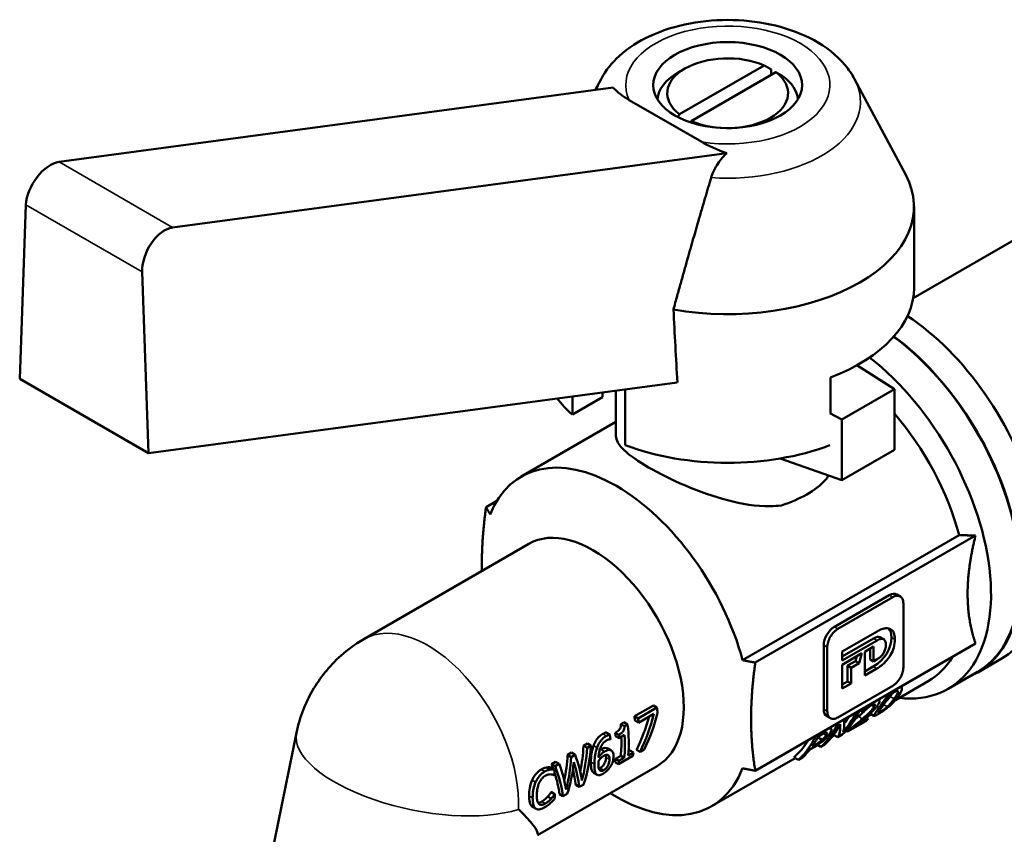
# Model space of a CAD drawing. Header units: millimetres. Extents: x 59 to 382, y 60 to 254.
# Tile 7 of 9: x 292 to 352, y 120 to 170. Entities that reach past the tile are written whole.
import ezdxf

# ---------------------------------------------------------------- set-up
doc = ezdxf.new("R2010")
doc.units = ezdxf.units.MM
doc.layers.add('Видимые тонкие (ГОСТ)', color=7, linetype='Continuous', lineweight=35)
doc.layers.add('Видимый контур (ГОСТ)', color=7, linetype='Continuous', lineweight=50)

msp = doc.modelspace()

# ---------------------------------------------------------------- linework, layer by layer
at = {"layer": 'Видимые тонкие (ГОСТ)'}
for p, q in [((301.495, 157.037), (294.643, 160.993)), ((292.638, 158.408), (299.658, 154.355)), ((345.004, 134.704), (344.792, 134.827)), ((341.685, 132.788), (341.473, 132.911)), ((344.059, 132.093), (343.847, 132.215)), ((345.135, 132.145), (344.923, 132.268)), ((341.047, 131.676), (340.835, 131.798)), ((344.04, 130.388), (343.828, 130.51)), ((345.085, 128.551), (344.839, 128.693)), ((345.31, 128.979), (345.216, 129.033)), ((341.047, 127.81), (340.835, 127.932)), ((343.884, 128.086), (343.728, 128.176)), ((344.18, 128.028), (344.047, 128.105)), ((344.675, 128.082), (344.453, 128.21)), ((343.171, 127.348), (342.92, 127.493)), ((344.276, 127.788), (344.185, 127.84)), ((341.225, 126.768), (341.171, 126.799)), ((327.702, 126.32), (327.487, 126.445)), ((340.981, 126.364), (340.808, 126.464)), ((327.136, 125.61), (326.922, 125.734)), ((327.947, 125.458), (327.734, 125.581)), ((340.29, 125.771), (340.22, 125.812)), ((327.595, 125.383), (327.382, 125.505)), ((327.893, 124.891), (327.68, 125.014)), ((326.98, 124.606), (326.768, 124.729)), ((327.532, 124.247), (327.318, 124.371)), ((323.973, 124.166), (323.758, 124.29)), ((327.13, 123.982), (326.916, 124.105)), ((323.427, 123.522), (323.213, 123.645)), ((323.248, 122.576), (323.036, 122.698)), ((323.436, 121.928), (323.222, 122.051)), ((324.013, 122.232), (323.8, 122.355))]:
    msp.add_line(p, q, dxfattribs=at)
for centre, major_axis, ratio, start_param, end_param in [((335.039, 165.643), (-6.167, 0), 0.57735, 1.312933, 6.541048), ((335.039, 164.638), (-8.013, 0), 0.57735, 5.984119, 6.128984), ((335.039, 164.638), (8.013, 0), 0.57735, 4.586699, 6.582251), ((316.915, 125.451), (-3.875, 6.712), 0.57735, 3.86243, 6.283185), ((316.574, 124.951), (-7.593, 1.554), 0.408248, 0, 2.521434)]:
    msp.add_ellipse(centre, major_axis=major_axis, ratio=ratio, start_param=start_param, end_param=end_param, dxfattribs=at)
at = {"layer": 'Видимый контур (ГОСТ)'}
for p, q in [((332.448, 166.637), (332.023, 166.392)), ((332.118, 163.875), (337.232, 166.827)), ((337.659, 166.585), (337.659, 166.258)), ((327.382, 166.001), (327.026, 165.336)), ((337.939, 166.419), (332.826, 163.467)), ((342.696, 166.001), (345.789, 160.208)), ((294.643, 160.993), (328.118, 165.482)), ((329.076, 164.735), (333.466, 162.2)), ((334.97, 161.526), (301.495, 157.037)), ((292.259, 147.884), (292.638, 158.408)), ((356.692, 158.808), (346.237, 152.772)), ((346.289, 153.396), (346.289, 158.295)), ((299.658, 154.355), (300.037, 143.394)), ((342.831, 148.711), (345.105, 147.278)), ((292.259, 147.884), (300.037, 143.394)), ((300.037, 143.394), (331.988, 147.678)), ((341.242, 147.977), (341.242, 145.846)), ((327.469, 147.072), (327.469, 146.78)), ((328.279, 144.451), (328.279, 147.181)), ((328.836, 147.255), (328.836, 143.895)), ((341.923, 145.441), (345.105, 147.278)), ((345.105, 147.278), (345.105, 143.604)), ((325.654, 146.829), (325.654, 145.732)), ((327.469, 146.78), (325.654, 145.732)), ((341.923, 145.441), (341.193, 145.827)), ((328.279, 145.29), (322.561, 141.989)), ((341.923, 141.767), (341.923, 145.441)), ((341.923, 141.767), (345.105, 143.604)), ((338.199, 143.079), (341.923, 141.767)), ((321.09, 140.517), (320.434, 140.138)), ((335.935, 130.894), (349.017, 138.447)), ((350.002, 138.43), (336.698, 130.748)), ((323.022, 137.925), (313.04, 132.162)), ((341.473, 132.911), (344.792, 134.827)), ((345.004, 134.704), (341.685, 132.788)), ((345.454, 134.748), (345.242, 134.871)), ((345.643, 130.463), (345.643, 134.329)), ((341.951, 131.419), (344.051, 132.632)), ((341.951, 131.121), (343.847, 132.215)), ((344.059, 132.093), (341.951, 130.876)), ((344.456, 132.156), (344.244, 132.279)), ((350.002, 131.898), (336.698, 124.216)), ((340.835, 127.932), (340.835, 131.798)), ((341.047, 131.676), (341.047, 127.81)), ((343.31, 131.406), (343.842, 131.713)), ((343.63, 130.946), (343.63, 131.591)), ((343.842, 131.713), (343.842, 130.823)), ((341.951, 130.876), (341.951, 131.419)), ((341.951, 130.621), (343.144, 131.31)), ((342.753, 130.843), (342.842, 131.136)), ((343.144, 131.31), (342.965, 130.721)), ((343.31, 129.966), (343.31, 131.406)), ((343.842, 130.823), (343.63, 130.946)), ((343.842, 130.823), (344.059, 130.948)), ((351.549, 130.972), (350.135, 130.156)), ((341.951, 129.181), (341.951, 130.621)), ((342.271, 130.565), (342.753, 130.843)), ((342.483, 130.442), (342.271, 130.565)), ((342.271, 129.611), (342.271, 130.565)), ((342.965, 130.721), (342.483, 130.442)), ((342.483, 130.442), (342.483, 129.489)), ((342.965, 130.721), (342.753, 130.843)), ((343.31, 130.211), (343.828, 130.51)), ((344.04, 130.388), (343.31, 129.966)), ((350.117, 130.186), (348.35, 129.166)), ((341.685, 127.435), (345.004, 129.351)), ((341.951, 129.426), (342.271, 129.611)), ((342.483, 129.489), (341.951, 129.181)), ((342.483, 129.489), (342.271, 129.611)), ((347.143, 129.623), (345.166, 128.483)), ((345.521, 129.257), (345.475, 129.284)), ((344.169, 128.472), (344.119, 128.501)), ((329.401, 127.504), (330.54, 128.162)), ((330.755, 128.038), (329.616, 127.38)), ((330.755, 128.038), (330.54, 128.162)), ((343.321, 128.005), (343.29, 128.023)), ((329.616, 127.38), (329.401, 127.504)), ((329.647, 127.118), (330.574, 127.654)), ((341.236, 127.391), (341.024, 127.513)), ((343.526, 127.369), (342.644, 126.86)), ((343.203, 127.777), (343.034, 127.875)), ((343.203, 127.777), (343.216, 127.785)), ((343.526, 127.369), (343.383, 127.452)), ((343.693, 127.632), (343.386, 127.455)), ((343.867, 127.532), (343.63, 127.668)), ((328.576, 127.036), (328.762, 127.144)), ((328.791, 126.912), (328.576, 127.036)), ((328.977, 127.019), (328.762, 127.144)), ((328.977, 127.019), (328.791, 126.912)), ((329.647, 127.118), (329.433, 127.242)), ((341.271, 126.756), (341.184, 126.806)), ((342.264, 126.578), (343.371, 127.218)), ((342.451, 126.764), (342.349, 126.823)), ((306.924, 116.454), (308.981, 126.505)), ((327.91, 126.407), (327.695, 126.531)), ((327.934, 126.114), (327.944, 126.12)), ((328.456, 126.387), (328.242, 126.511)), ((328.474, 126.187), (328.261, 126.31)), ((328.474, 126.187), (328.8, 126.376)), ((340.735, 126.081), (340.491, 126.222)), ((340.5, 126.289), (340.698, 126.403)), ((341.485, 126.357), (341.337, 126.271)), ((341.683, 126.243), (341.427, 126.39)), ((341.683, 126.243), (341.951, 126.398)), ((342.264, 126.578), (342.179, 126.627)), ((326.319, 125.725), (326.554, 125.861)), ((326.535, 125.601), (326.319, 125.725)), ((326.769, 125.736), (326.535, 125.601)), ((326.769, 125.736), (326.554, 125.861)), ((327.998, 125.436), (327.785, 125.559)), ((329.734, 125.361), (329.99, 125.509)), ((340.468, 125.77), (339.99, 125.494)), ((340.005, 125.513), (340.207, 125.629)), ((340.29, 125.771), (340.127, 125.677)), ((340.666, 125.656), (340.451, 125.78)), ((340.666, 125.656), (340.888, 125.784)), ((325.356, 125.169), (325.599, 125.309)), ((325.571, 125.045), (325.356, 125.169)), ((325.814, 125.185), (325.571, 125.045)), ((325.814, 125.185), (325.599, 125.309)), ((328.244, 124.93), (328.57, 125.118)), ((328.458, 124.807), (328.244, 124.93)), ((328.433, 124.609), (329.309, 125.115)), ((328.784, 124.995), (328.458, 124.807)), ((328.784, 124.995), (328.57, 125.118)), ((329.334, 125.313), (329.015, 125.129)), ((329.039, 125.389), (329.12, 125.436)), ((329.334, 125.313), (329.12, 125.436)), ((329.734, 125.361), (329.519, 125.485)), ((339.105, 124.983), (334.061, 122.071)), ((339.303, 124.869), (339.034, 125.024)), ((339.303, 124.869), (339.542, 125.007)), ((330.772, 124.502), (323.538, 120.325)), ((324.297, 124.29), (324.082, 124.414)), ((324.552, 124.297), (324.338, 124.421)), ((324.391, 124.612), (324.637, 124.754)), ((324.606, 124.488), (324.391, 124.612)), ((324.852, 124.63), (324.606, 124.488)), ((324.852, 124.63), (324.637, 124.754)), ((328.433, 124.609), (328.218, 124.733)), ((324.567, 123.934), (324.586, 123.945)), ((327.142, 123.974), (326.928, 124.098)), ((326.062, 123.241), (325.847, 123.365)), ((326.062, 123.241), (326.33, 123.395)), ((324.371, 122.529), (324.158, 122.653)), ((324.362, 122.921), (324.38, 122.931)), ((324.575, 122.798), (324.362, 122.921)), ((324.593, 122.808), (324.38, 122.931)), ((324.593, 122.808), (324.575, 122.798)), ((325.077, 122.672), (324.862, 122.796)), ((325.077, 122.672), (325.341, 122.825)), ((323.456, 121.915), (323.242, 122.039))]:
    msp.add_line(p, q, dxfattribs=at)
msp.add_ellipse((335.029, 165.637), major_axis=(-4.5, 0), ratio=0.57735, dxfattribs=at)
for centre, major_axis, ratio, start_param, end_param in [((335.029, 165.147), (-3.65, 0), 0.57735, 4.064409, 6.931165), ((335.029, 164.657), (-4.25, 0), 0.57735, 5.497787, 6.23516), ((335.029, 165.147), (3.65, 0), 0.57735, 4.064409, 6.931165), ((335.029, 164.657), (4.25, 0), 0.57735, 0.048025, 0.667478), ((294.074, 159.212), (-1.082, -1.684), 0.561979, 3.587235, 5.52455), ((335.039, 158.295), (11.25, 0), 0.57735, 4.415926, 6.582251), ((301.05, 155.184), (0.913, 1.781), 0.590886, 0.389295, 2.326611), ((335.039, 153.396), (11.25, 0), 0.57735, 5.296429, 6.283185), ((335.039, 261.026), (-7.928, 229.947), 0.034714, 2.063174, 2.085054), ((345.282, 141.828), (6.268, -10.856), 0.57735, 0, 2.287264), ((343.867, 141.012), (6.25, -10.825), 0.57735, 0, 2.221344), ((343.867, 141.012), (6.268, -10.856), 0.57735, 6.208424, 8.503149), ((342.1, 139.991), (6.25, -10.825), 0.57735, 5.880469, 8.468725), ((335.039, 149.313), (-11.25, 0), 0.57735, 0.413104, 0.58404), ((341.393, 139.583), (-5.75, 9.959), 0.57735, 4.282242, 5.023705), ((328.311, 132.03), (-5.75, 9.959), 0.57735, 4.282242, 6.713332), ((335.039, 149.313), (-11.25, 0), 0.57735, 0.986756, 2.149616), ((335.029, 143.665), (6.75, 0), 0.57735, 5.214385, 5.781189), ((326.897, 131.214), (3.875, -6.712), 0.57735, 0, 3.141593), ((341.393, 139.583), (5.75, -9.959), 0.57735, 0, 0.30762), ((325.141, 130.2), (-4.025, 6.972), 0.57735, 4.044283, 4.092067), ((335.678, 136.283), (5.9, -10.219), 0.57735, 0.338746, 0.372519), ((324.001, 129.542), (-3.875, 6.712), 0.57735, 4.059556, 4.098519), ((324.553, 129.86), (-1.243, -8.526), 0.708972, 1.138038, 1.393077), ((324.001, 129.542), (4.025, -6.972), 0.57735, 0.912995, 0.950474), ((324.553, 129.86), (-1.291, -8.856), 0.708972, 1.143962, 1.423342), ((324.802, 130.004), (-1.185, -8.837), 0.710287, 1.13468, 1.403756), ((335.327, 136.081), (5.9, -10.219), 0.57735, 0.131696, 0.379563), ((335.104, 135.952), (5.9, -10.219), 0.57735, 0.187025, 0.379563), ((332.713, 134.572), (9.109, -8.32), 0.25949, 0.104942, 0.297481), ((335.104, 135.952), (5.75, -9.959), 0.57735, 0.244102, 0.30762), ((336.748, 136.901), (5.9, -10.219), 0.57735, 0.131696, 0.162754), ((323.364, 129.174), (-4.025, 6.972), 0.57735, 3.807725, 4.093104), ((334.042, 135.339), (5.9, -10.219), 0.57735, 0.131696, 0.379563), ((334.265, 135.467), (5.9, -10.219), 0.57735, 0.131696, 0.349164), ((334.042, 135.339), (5.75, -9.959), 0.57735, 0.296585, 0.30762), ((332.455, 134.423), (-9.133, 8.307), 0.256785, 3.191475, 3.408943), ((335.64, 136.262), (5.9, -10.219), 0.57735, 0.131696, 0.169609), ((322.297, 128.558), (-4.025, 6.972), 0.57735, 4.052526, 4.093622), ((322.806, 128.852), (-3.875, 6.712), 0.57735, 4.023196, 4.053396), ((322.806, 128.852), (4.025, -6.972), 0.57735, 0.878007, 0.907068), ((323.132, 129.04), (-3.875, 6.712), 0.57735, 3.803085, 3.987023), ((323.132, 129.04), (4.025, -6.972), 0.57735, 0.666132, 0.878007), ((332.68, 134.552), (5.9, -10.219), 0.57735, 0.131696, 0.379563), ((332.918, 134.69), (5.9, -10.219), 0.57735, 0.25779, 0.354546), ((320.697, 127.634), (2.016, -7.632), 0.689324, 0.929255, 1.142097), ((320.697, 127.634), (-2.094, 7.927), 0.689324, 4.011675, 4.277237), ((320.919, 127.762), (1.96, -7.981), 0.693182, 0.832336, 1.149195), ((332.68, 134.552), (5.75, -9.959), 0.57735, 0.111555, 0.30762), ((332.918, 134.69), (5.9, -10.219), 0.57735, 0.131696, 0.229285), ((319.731, 127.077), (1.998, -7.639), 0.6899, 0.933416, 1.14404), ((319.731, 127.077), (-2.075, 7.935), 0.6899, 4.016702, 4.279181), ((320.423, 127.476), (5.199, -6.269), 0.428897, 0.611944, 0.877506), ((322.806, 128.852), (-3.875, 6.712), 0.57735, 3.769284, 3.803085), ((323.682, 129.358), (-4.025, 6.972), 0.57735, 3.775208, 3.807725), ((319.23, 126.787), (5.067, -5.998), 0.418875, 0.834176, 0.881774), ((319.23, 126.787), (-5.263, 6.23), 0.418875, 3.700056, 4.016914), ((319.464, 126.922), (5.211, -6.262), 0.427098, 0.614617, 0.877096), ((319.92, 127.185), (2.098, -7.926), 0.689208, 0.818396, 1.081037), ((320.224, 127.361), (-5.222, 6.255), 0.425374, 3.701444, 3.964085), ((328.311, 132.03), (5.75, -9.959), 0.57735, 5.451881, 6.713332), ((322.806, 128.852), (4.025, -6.972), 0.57735, 0.633615, 0.666132), ((318.919, 126.607), (-4.025, 6.972), 0.57735, 4.019857, 4.070847), ((319.23, 126.787), (5.067, -5.998), 0.418875, 0.552539, 0.794546), ((320.224, 127.361), (5.027, -6.022), 0.425374, 0.553927, 0.730866), ((318.919, 126.607), (-4.025, 6.972), 0.57735, 3.796902, 3.8473), ((316.644, 125.294), (-6.885, 4.962), 0.112014, 3.191932, 3.81209)]:
    msp.add_ellipse(centre, major_axis=major_axis, ratio=ratio, start_param=start_param, end_param=end_param, dxfattribs=at)
for points, knots in [([(327.382, 166.001), (327.665, 166.532), (328.044, 166.994), (329.019, 167.883), (329.646, 168.28), (331.08, 168.946), (331.9, 169.199), (333.601, 169.52), (334.481, 169.588), (336.226, 169.545), (337.091, 169.433), (338.746, 169.029), (339.537, 168.735), (340.964, 167.951), (341.606, 167.461), (342.339, 166.587), (342.534, 166.305), (342.696, 166.001)], [4.226057, 4.226057, 4.226057, 4.226057, 4.491016, 4.491016, 4.819912, 4.819912, 5.182117, 5.182117, 5.541242, 5.541242, 5.89767, 5.89767, 6.258184, 6.258184, 6.61762, 6.61762, 6.769517, 6.769517, 6.769517, 6.769517]), ([(328.118, 165.482), (328.132, 165.467), (328.146, 165.451), (328.369, 165.218), (328.701, 164.952), (329.076, 164.735)], [0.610204, 0.610204, 0.610204, 0.610204, 0.621528, 0.621528, 0.7807752, 0.7807752, 0.7807752, 0.7807752]), ([(333.466, 162.2), (333.842, 161.984), (334.382, 161.746), (334.899, 161.552), (334.934, 161.539), (334.97, 161.526)], [1.9945764, 1.9945764, 1.9945764, 1.9945764, 2.1538236, 2.1538236, 2.1651476, 2.1651476, 2.1651476, 2.1651476]), ([(334.97, 161.526), (334.932, 161.49), (334.896, 161.454), (334.67, 161.218), (334.461, 160.946), (334.204, 160.498), (334.098, 160.261), (334.034, 160.048)], [0.4772856, 0.4772856, 0.4772856, 0.4772856, 0.4936644, 0.4936644, 0.5822015, 0.5822015, 0.6485938, 0.6485938, 0.6485938, 0.6485938]), ([(338.277, 140.249), (338.051, 140.218), (337.818, 140.201), (336.751, 140.183), (335.862, 140.335), (334.2, 140.772), (333.308, 141.091), (331.644, 141.799), (330.871, 142.187), (329.64, 142.898), (329.12, 143.256), (328.44, 143.901), (328.279, 144.191), (328.279, 144.451)], [2.282632, 2.282632, 2.282632, 2.282632, 2.357704, 2.357704, 2.620347, 2.620347, 2.881469, 2.881469, 3.14259, 3.14259, 3.403712, 3.403712, 3.664833, 3.664833, 3.664833, 3.664833]), ([(345.643, 134.329), (345.643, 134.382), (345.638, 134.431), (345.62, 134.522), (345.606, 134.562), (345.555, 134.668), (345.506, 134.721), (345.386, 134.785), (345.317, 134.797), (345.166, 134.78), (345.086, 134.752), (345.004, 134.704)], [-0.1431981, -0.1431981, -0.1431981, -0.1431981, -0.1238983, -0.1238983, -0.1051915, -0.1051915, -0.0692494, -0.0692494, -0.0346296, -0.0346296, 0, 0, 0, 0]), ([(341.685, 132.788), (341.642, 132.763), (341.598, 132.733), (341.514, 132.664), (341.473, 132.625), (341.357, 132.5), (341.287, 132.403), (341.171, 132.197), (341.125, 132.09), (341.063, 131.876), (341.047, 131.772), (341.047, 131.676)], [-0.1431902, -0.1431902, -0.1431902, -0.1431902, -0.1245969, -0.1245969, -0.1065407, -0.1065407, -0.070631, -0.070631, -0.0354458, -0.0354458, 0, 0, 0, 0]), ([(344.051, 132.632), (344.148, 132.688), (344.245, 132.735), (344.426, 132.799), (344.509, 132.819), (344.695, 132.833), (344.792, 132.816), (344.955, 132.723), (345.018, 132.65), (345.112, 132.441), (345.135, 132.3), (345.135, 132.145)], [-0.2326136, -0.2326136, -0.2326136, -0.2326136, -0.1914832, -0.1914832, -0.1546737, -0.1546737, -0.1053639, -0.1053639, -0.0569671, -0.0569671, 0, 0, 0, 0]), ([(308.981, 126.505), (309.083, 127.003), (309.22, 127.452), (309.547, 128.294), (309.736, 128.686), (310.17, 129.438), (310.415, 129.798), (310.981, 130.501), (311.301, 130.845), (312.062, 131.52), (312.502, 131.852), (313.04, 132.162)], [4.974188, 4.974188, 4.974188, 4.974188, 5.235988, 5.235988, 5.497787, 5.497787, 5.759587, 5.759587, 6.021386, 6.021386, 6.283185, 6.283185, 6.283185, 6.283185]), ([(345.135, 132.145), (345.135, 131.989), (345.111, 131.821), (345.014, 131.499), (344.951, 131.353), (344.78, 131.057), (344.672, 130.916), (344.407, 130.638), (344.235, 130.5), (344.04, 130.388)], [-0.2799607, -0.2799607, -0.2799607, -0.2799607, -0.2093171, -0.2093171, -0.1494445, -0.1494445, -0.0828699, -0.0828699, 0, 0, 0, 0]), ([(344.589, 131.827), (344.589, 131.871), (344.586, 131.913), (344.572, 131.988), (344.562, 132.022), (344.526, 132.098), (344.495, 132.134), (344.412, 132.181), (344.36, 132.189), (344.233, 132.176), (344.15, 132.146), (344.059, 132.093)], [-0.1353263, -0.1353263, -0.1353263, -0.1353263, -0.1159757, -0.1159757, -0.0981688, -0.0981688, -0.069665, -0.069665, -0.0388083, -0.0388083, 0, 0, 0, 0]), ([(344.059, 130.948), (344.106, 130.976), (344.153, 131.008), (344.242, 131.078), (344.283, 131.116), (344.373, 131.214), (344.419, 131.276), (344.498, 131.413), (344.528, 131.485), (344.578, 131.651), (344.589, 131.742), (344.589, 131.827)], [-0.1168763, -0.1168763, -0.1168763, -0.1168763, -0.0968614, -0.0968614, -0.0786107, -0.0786107, -0.0550943, -0.0550943, -0.0310059, -0.0310059, 0, 0, 0, 0]), ([(345.004, 129.351), (345.048, 129.376), (345.092, 129.407), (345.176, 129.476), (345.217, 129.514), (345.333, 129.64), (345.403, 129.736), (345.519, 129.942), (345.565, 130.049), (345.627, 130.263), (345.643, 130.367), (345.643, 130.463)], [-0.1432349, -0.1432349, -0.1432349, -0.1432349, -0.1245902, -0.1245902, -0.1064921, -0.1064921, -0.0706164, -0.0706164, -0.0354724, -0.0354724, 0, 0, 0, 0]), ([(345.329, 128.692), (345.447, 128.86), (345.521, 129.004), (345.559, 129.155), (345.562, 129.202), (345.534, 129.253), (345.513, 129.267), (345.468, 129.269), (345.456, 129.268), (345.443, 129.266)], [-0.1760358, -0.1760358, -0.1760358, -0.1760358, -0.1037467, -0.1037467, -0.068974, -0.068974, -0.0443618, -0.0443618, -0.0361741, -0.0361741, -0.0361741, -0.0361741]), ([(344.135, 128.239), (344.163, 128.287), (344.184, 128.333), (344.203, 128.41), (344.201, 128.44), (344.172, 128.474), (344.148, 128.486), (344.096, 128.481), (344.088, 128.48), (344.08, 128.478)], [-0.1507027, -0.1507027, -0.1507027, -0.1507027, -0.1122904, -0.1122904, -0.0744507, -0.0744507, -0.04545, -0.04545, -0.0403981, -0.0403981, -0.0403981, -0.0403981]), ([(344.127, 127.644), (344.191, 127.681), (344.26, 127.723), (344.401, 127.815), (344.468, 127.86), (344.632, 127.978), (344.715, 128.045), (344.921, 128.219), (345.064, 128.358), (345.244, 128.576), (345.288, 128.635), (345.329, 128.692)], [-0.2264306, -0.2264306, -0.2264306, -0.2264306, -0.1966982, -0.1966982, -0.1700018, -0.1700018, -0.1295441, -0.1295441, -0.034469, -0.034469, 0, 0, 0, 0]), ([(344.158, 128.478), (344.176, 128.502), (344.194, 128.527), (344.214, 128.553), (344.215, 128.556), (344.217, 128.558)], [0.05655889, 0.05655889, 0.05655889, 0.05655889, 0.068952, 0.068952, 0.07005016, 0.07005016, 0.07005016, 0.07005016]), ([(344.95, 128.981), (344.902, 128.941), (344.856, 128.898), (344.729, 128.77), (344.663, 128.691), (344.489, 128.475), (344.383, 128.32), (344.262, 128.145), (344.22, 128.085), (344.18, 128.028)], [-0.1311882, -0.1311882, -0.1311882, -0.1311882, -0.1185206, -0.1185206, -0.0951472, -0.0951472, -0.0340304, -0.0340304, 0, 0, 0, 0]), ([(344.424, 128.169), (344.523, 128.309), (344.589, 128.408), (344.657, 128.509), (344.714, 128.59), (344.777, 128.67)], [-0.05362488, -0.05362488, -0.05362488, -0.05362488, -0.03607918, -0.03607918, 0, 0, 0, 0]), ([(344.562, 128.368), (344.57, 128.376), (344.577, 128.384), (344.658, 128.468), (344.747, 128.569), (344.839, 128.693)], [0.02602013, 0.02602013, 0.02602013, 0.02602013, 0.03065705, 0.03065705, 0.07698536, 0.07698536, 0.07698536, 0.07698536]), ([(345.085, 128.551), (344.987, 128.413), (344.91, 128.325), (344.819, 128.221), (344.75, 128.15), (344.675, 128.082)], [-0.06141848, -0.06141848, -0.06141848, -0.06141848, -0.03749686, -0.03749686, 0, 0, 0, 0]), ([(344.777, 128.67), (344.799, 128.697), (344.823, 128.726), (344.871, 128.78), (344.896, 128.806), (344.952, 128.86), (344.983, 128.888), (345.057, 128.944), (345.096, 128.97), (345.133, 128.992)], [-0.05216708, -0.05216708, -0.05216708, -0.05216708, -0.03968605, -0.03968605, -0.02876515, -0.02876515, -0.01582203, -0.01582203, 0, 0, 0, 0]), ([(345.31, 128.979), (345.302, 128.923), (345.264, 128.846), (345.203, 128.728), (345.145, 128.637), (345.085, 128.551)], [-0.07250255, -0.07250255, -0.07250255, -0.07250255, -0.05120929, -0.05120929, 0, 0, 0, 0]), ([(345.133, 128.992), (345.156, 129.005), (345.178, 129.016), (345.216, 129.033), (345.233, 129.039), (345.26, 129.045), (345.28, 129.047), (345.31, 129.027), (345.313, 129.005), (345.31, 128.979)], [-0.08159347, -0.08159347, -0.08159347, -0.08159347, -0.05877721, -0.05877721, -0.03803784, -0.03803784, -0.01985201, -0.01985201, 0, 0, 0, 0]), ([(342.92, 127.493), (343.03, 127.585), (343.147, 127.688), (343.353, 127.878), (343.418, 127.943), (343.467, 127.996)], [0, 0, 0, 0, 0.04475068, 0.04475068, 0.09012453, 0.09012453, 0.09012453, 0.09012453]), ([(343.884, 128.086), (343.863, 128.049), (343.836, 128.01), (343.773, 127.928), (343.736, 127.885), (343.647, 127.788), (343.553, 127.688), (343.269, 127.434), (343.22, 127.391), (343.171, 127.348)], [-0.2865981, -0.2865981, -0.2865981, -0.2865981, -0.2041665, -0.2041665, -0.1198279, -0.1198279, -0.0202078, -0.0202078, 0, 0, 0, 0]), ([(343.216, 127.785), (343.244, 127.809), (343.326, 127.883), (343.418, 127.957), (343.428, 127.965), (343.438, 127.973)], [-0.03595327, -0.03595327, -0.03595327, -0.03595327, -0.00382059, -0.00382059, 0, 0, 0, 0]), ([(343.488, 128.137), (343.449, 128.107), (343.407, 128.075), (343.352, 128.031), (343.336, 128.018), (343.321, 128.005)], [-0.02149138, -0.02149138, -0.02149138, -0.02149138, -0.00622701, -0.00622701, 0, 0, 0, 0]), ([(343.438, 127.973), (343.512, 128.031), (343.6, 128.098), (343.697, 128.158), (343.708, 128.164), (343.718, 128.17)], [-0.04017585, -0.04017585, -0.04017585, -0.04017585, -0.00441931, -0.00441931, 0, 0, 0, 0]), ([(343.718, 128.17), (343.755, 128.192), (343.79, 128.209), (343.849, 128.231), (343.873, 128.236), (343.896, 128.235), (343.901, 128.234), (343.905, 128.232)], [-0.0341234, -0.0341234, -0.0341234, -0.0341234, -0.01850378, -0.01850378, -0.00395915, -0.00395915, 0, 0, 0, 0]), ([(343.851, 127.88), (343.903, 127.933), (343.95, 127.985), (344.028, 128.079), (344.068, 128.131), (344.118, 128.21), (344.127, 128.224), (344.135, 128.239)], [-0.08182366, -0.08182366, -0.08182366, -0.08182366, -0.04182546, -0.04182546, -0.0078788, -0.0078788, 0, 0, 0, 0]), ([(344.18, 128.028), (344.045, 127.837), (343.943, 127.701), (343.873, 127.585), (343.856, 127.553), (343.866, 127.528), (343.879, 127.526), (343.932, 127.541), (343.969, 127.558), (344.05, 127.6), (344.087, 127.621), (344.127, 127.644)], [-0.1957069, -0.1957069, -0.1957069, -0.1957069, -0.104412, -0.104412, -0.065756, -0.065756, -0.0410349, -0.0410349, -0.01689, -0.01689, 0, 0, 0, 0]), ([(343.905, 128.232), (343.912, 128.23), (343.918, 128.226), (343.925, 128.214), (343.927, 128.206), (343.926, 128.18), (343.921, 128.156), (343.895, 128.106), (343.89, 128.096), (343.884, 128.086)], [-0.05450767, -0.05450767, -0.05450767, -0.05450767, -0.04195491, -0.04195491, -0.02866196, -0.02866196, -0.00553696, -0.00553696, 0, 0, 0, 0]), ([(344.144, 127.777), (344.173, 127.828), (344.223, 127.894), (344.298, 127.995), (344.363, 128.082), (344.424, 128.169)], [-0.0724031, -0.0724031, -0.0724031, -0.0724031, -0.05206528, -0.05206528, 0, 0, 0, 0]), ([(344.675, 128.082), (344.637, 128.047), (344.594, 128.01), (344.521, 127.952), (344.488, 127.926), (344.419, 127.878), (344.391, 127.858), (344.348, 127.83), (344.333, 127.822), (344.312, 127.809), (344.305, 127.804), (344.291, 127.796), (344.283, 127.792), (344.276, 127.788)], [-0.06207674, -0.06207674, -0.06207674, -0.06207674, -0.03647486, -0.03647486, -0.02206261, -0.02206261, -0.01139544, -0.01139544, -0.00585889, -0.00585889, -0.00296541, -0.00296541, 0, 0, 0, 0]), ([(341.047, 127.81), (341.047, 127.757), (341.052, 127.708), (341.07, 127.618), (341.084, 127.577), (341.135, 127.471), (341.184, 127.418), (341.304, 127.355), (341.373, 127.343), (341.524, 127.359), (341.604, 127.388), (341.685, 127.435)], [-0.1431161, -0.1431161, -0.1431161, -0.1431161, -0.123816, -0.123816, -0.1051155, -0.1051155, -0.0691956, -0.0691956, -0.034594, -0.034594, 0, 0, 0, 0]), ([(343.171, 127.348), (343.117, 127.301), (342.911, 127.121), (342.508, 126.808), (342.48, 126.786), (342.451, 126.764)], [-0.1573401, -0.1573401, -0.1573401, -0.1573401, -0.0110869, -0.0110869, 0, 0, 0, 0]), ([(342.644, 126.86), (342.762, 126.95), (343.072, 127.189), (343.371, 127.441), (343.4, 127.467), (343.429, 127.492)], [-0.121533, -0.121533, -0.121533, -0.121533, -0.0120312, -0.0120312, 0, 0, 0, 0]), ([(343.429, 127.492), (343.679, 127.706), (343.795, 127.824), (343.823, 127.852), (343.837, 127.866), (343.851, 127.88)], [-0.01319882, -0.01319882, -0.01319882, -0.01319882, -0.0066557, -0.0066557, 0, 0, 0, 0]), ([(344.276, 127.788), (344.254, 127.774), (344.232, 127.762), (344.195, 127.744), (344.18, 127.737), (344.157, 127.729), (344.141, 127.724), (344.124, 127.735), (344.131, 127.754), (344.144, 127.777)], [-0.09096208, -0.09096208, -0.09096208, -0.09096208, -0.06562459, -0.06562459, -0.04233713, -0.04233713, -0.02288327, -0.02288327, 0, 0, 0, 0]), ([(328.242, 126.511), (328.319, 126.555), (328.396, 126.608), (328.497, 126.713), (328.517, 126.746), (328.542, 126.79), (328.553, 126.82), (328.569, 126.88), (328.574, 126.91), (328.579, 126.972), (328.578, 127.005), (328.576, 127.036)], [0, 0, 0, 0, 0.0324544, 0.0324544, 0.0544026, 0.0544026, 0.0922388, 0.0922388, 0.1284319, 0.1284319, 0.1695824, 0.1695824, 0.1695824, 0.1695824]), ([(328.791, 126.912), (328.795, 126.858), (328.793, 126.798), (328.772, 126.709), (328.761, 126.679), (328.737, 126.631), (328.719, 126.6), (328.636, 126.509), (328.578, 126.465), (328.499, 126.413), (328.477, 126.4), (328.456, 126.387)], [-0.1416245, -0.1416245, -0.1416245, -0.1416245, -0.084556, -0.084556, -0.0535047, -0.0535047, -0.0340606, -0.0340606, -0.0089779, -0.0089779, 0, 0, 0, 0]), ([(341.225, 126.768), (341.189, 126.77), (341.143, 126.761), (341.071, 126.734), (341.048, 126.724), (341.017, 126.711)], [-0.12376648, -0.12376648, -0.12376648, -0.12376648, -0.05735065, -0.05735065, -0.03579091, -0.03579091, -0.03579091, -0.03579091]), ([(341.233, 126.514), (341.256, 126.552), (341.275, 126.589), (341.298, 126.651), (341.304, 126.677), (341.302, 126.719), (341.295, 126.75), (341.246, 126.766), (341.236, 126.767), (341.225, 126.768)], [-0.1296859, -0.1296859, -0.1296859, -0.1296859, -0.0853061, -0.0853061, -0.0461756, -0.0461756, -0.0085826, -0.0085826, 0, 0, 0, 0]), ([(326.922, 125.734), (326.965, 125.853), (327.02, 125.965), (327.131, 126.129), (327.186, 126.203), (327.335, 126.346), (327.41, 126.4), (327.487, 126.445)], [0, 0, 0, 0, 0.03821144, 0.03821144, 0.06110898, 0.06110898, 0.0817215, 0.0817215, 0.0817215, 0.0817215]), ([(327.702, 126.32), (327.636, 126.282), (327.571, 126.237), (327.434, 126.114), (327.381, 126.05), (327.277, 125.911), (327.216, 125.806), (327.156, 125.664), (327.146, 125.637), (327.136, 125.61)], [-0.07686205, -0.07686205, -0.07686205, -0.07686205, -0.06310407, -0.06310407, -0.04621359, -0.04621359, -0.00857281, -0.00857281, 0, 0, 0, 0]), ([(327.487, 126.445), (327.524, 126.466), (327.562, 126.486), (327.619, 126.51), (327.656, 126.526), (327.695, 126.531)], [0, 0, 0, 0, 0.01581846, 0.01581846, 0.02369363, 0.02369363, 0.02369363, 0.02369363]), ([(327.91, 126.407), (327.846, 126.397), (327.774, 126.36), (327.716, 126.328), (327.709, 126.324), (327.702, 126.32)], [-0.02445857, -0.02445857, -0.02445857, -0.02445857, -0.00299512, -0.00299512, 0, 0, 0, 0]), ([(327.702, 126.043), (327.742, 126.066), (327.783, 126.085), (327.842, 126.102), (327.885, 126.113), (327.925, 126.115), (327.929, 126.115), (327.934, 126.114)], [-0.05216112, -0.05216112, -0.05216112, -0.05216112, -0.01754936, -0.01754936, -0.00203562, -0.00203562, 0, 0, 0, 0]), ([(340.491, 126.222), (340.54, 126.266), (340.585, 126.308), (340.629, 126.357), (340.636, 126.364), (340.642, 126.372)], [0, 0, 0, 0, 0.02018759, 0.02018759, 0.02328616, 0.02328616, 0.02328616, 0.02328616]), ([(340.698, 126.403), (340.774, 126.448), (340.844, 126.485), (340.932, 126.52), (340.962, 126.528), (340.986, 126.528)], [-0.04339703, -0.04339703, -0.04339703, -0.04339703, -0.018045, -0.018045, 0, 0, 0, 0]), ([(340.981, 126.364), (340.943, 126.302), (340.904, 126.255), (340.837, 126.177), (340.789, 126.13), (340.735, 126.081)], [-0.03710946, -0.03710946, -0.03710946, -0.03710946, -0.02228953, -0.02228953, 0, 0, 0, 0]), ([(340.857, 126.09), (340.929, 126.153), (340.993, 126.215), (341.099, 126.33), (341.154, 126.395), (341.214, 126.483), (341.224, 126.499), (341.233, 126.514)], [-0.09046279, -0.09046279, -0.09046279, -0.09046279, -0.04660175, -0.04660175, -0.0087142, -0.0087142, 0, 0, 0, 0]), ([(340.986, 126.528), (341.001, 126.527), (341.012, 126.524), (341.029, 126.508), (341.03, 126.495), (341.029, 126.455), (341.009, 126.411), (340.981, 126.364)], [-0.04074313, -0.04074313, -0.04074313, -0.04074313, -0.03419233, -0.03419233, -0.02601776, -0.02601776, 0, 0, 0, 0]), ([(326.768, 124.729), (326.769, 124.891), (326.779, 125.067), (326.819, 125.352), (326.848, 125.528), (326.922, 125.734)], [0, 0, 0, 0, 0.06009264, 0.06009264, 0.09365686, 0.09365686, 0.09365686, 0.09365686]), ([(327.136, 125.61), (327.083, 125.464), (327.048, 125.318), (327.006, 125.059), (326.988, 124.9), (326.981, 124.671), (326.98, 124.638), (326.98, 124.606)], [-0.1703577, -0.1703577, -0.1703577, -0.1703577, -0.0824029, -0.0824029, -0.0118533, -0.0118533, 0, 0, 0, 0]), ([(327.225, 125.019), (327.23, 125.121), (327.241, 125.23), (327.28, 125.429), (327.304, 125.52), (327.366, 125.669), (327.403, 125.745), (327.508, 125.89), (327.564, 125.946), (327.65, 126.011), (327.676, 126.028), (327.702, 126.043)], [-0.1607491, -0.1607491, -0.1607491, -0.1607491, -0.1087356, -0.1087356, -0.066359, -0.066359, -0.0374479, -0.0374479, -0.0110736, -0.0110736, 0, 0, 0, 0]), ([(327.382, 125.505), (327.443, 125.54), (327.507, 125.571), (327.593, 125.593), (327.651, 125.605), (327.734, 125.581)], [0, 0, 0, 0, 0.02578371, 0.02578371, 0.03722988, 0.03722988, 0.03722988, 0.03722988]), ([(340.207, 125.629), (340.305, 125.686), (340.414, 125.753), (340.572, 125.863), (340.668, 125.931), (340.812, 126.051), (340.834, 126.07), (340.857, 126.09)], [-0.1634282, -0.1634282, -0.1634282, -0.1634282, -0.0564117, -0.0564117, -0.0091035, -0.0091035, 0, 0, 0, 0]), ([(340.735, 126.081), (340.702, 126.051), (340.668, 126.023), (340.589, 125.96), (340.552, 125.934), (340.489, 125.892), (340.452, 125.868), (340.396, 125.834), (340.376, 125.822), (340.345, 125.803), (340.334, 125.797), (340.312, 125.784), (340.301, 125.778), (340.29, 125.771)], [-0.05007449, -0.05007449, -0.05007449, -0.05007449, -0.04181396, -0.04181396, -0.03153481, -0.03153481, -0.01745856, -0.01745856, -0.00914026, -0.00914026, -0.00463901, -0.00463901, 0, 0, 0, 0]), ([(327.595, 125.383), (327.548, 125.356), (327.502, 125.323), (327.438, 125.268), (327.394, 125.229), (327.307, 125.128), (327.281, 125.096), (327.246, 125.048), (327.236, 125.034), (327.225, 125.019)], [-0.1158869, -0.1158869, -0.1158869, -0.1158869, -0.0466691, -0.0466691, -0.0182356, -0.0182356, -0.0053308, -0.0053308, 0, 0, 0, 0]), ([(327.228, 124.818), (327.277, 124.882), (327.329, 124.941), (327.414, 125.022), (327.471, 125.073), (327.547, 125.117)], [-0.09128475, -0.09128475, -0.09128475, -0.09128475, -0.03246625, -0.03246625, 0, 0, 0, 0]), ([(327.318, 124.371), (327.361, 124.395), (327.404, 124.427), (327.482, 124.502), (327.515, 124.542), (327.584, 124.643), (327.608, 124.696), (327.642, 124.782), (327.654, 124.826), (327.673, 124.918), (327.678, 124.967), (327.68, 125.014)], [0, 0, 0, 0, 0.0182055, 0.0182055, 0.0339612, 0.0339612, 0.0550106, 0.0550106, 0.0764628, 0.0764628, 0.1016271, 0.1016271, 0.1016271, 0.1016271]), ([(327.547, 125.117), (327.605, 125.151), (327.656, 125.171), (327.72, 125.187), (327.751, 125.187), (327.778, 125.178)], [-0.0282316, -0.0282316, -0.0282316, -0.0282316, -0.01463222, -0.01463222, 0, 0, 0, 0]), ([(327.947, 125.458), (327.9, 125.472), (327.848, 125.478), (327.759, 125.46), (327.705, 125.442), (327.619, 125.397), (327.607, 125.39), (327.595, 125.383)], [-0.08528729, -0.08528729, -0.08528729, -0.08528729, -0.03642454, -0.03642454, -0.00526609, -0.00526609, 0, 0, 0, 0]), ([(327.778, 125.178), (327.799, 125.17), (327.817, 125.158), (327.852, 125.124), (327.863, 125.102), (327.891, 125.032), (327.896, 124.96), (327.893, 124.891)], [-0.04194529, -0.04194529, -0.04194529, -0.04194529, -0.03475059, -0.03475059, -0.0261694, -0.0261694, 0, 0, 0, 0]), ([(327.929, 124.448), (327.985, 124.531), (328.029, 124.617), (328.091, 124.776), (328.122, 124.872), (328.136, 125.006), (328.137, 125.025), (328.138, 125.044)], [-0.1008883, -0.1008883, -0.1008883, -0.1008883, -0.0493694, -0.0493694, -0.0070291, -0.0070291, 0, 0, 0, 0]), ([(328.138, 125.044), (328.14, 125.102), (328.138, 125.16), (328.121, 125.259), (328.108, 125.303), (328.063, 125.388), (328.027, 125.423), (327.971, 125.45), (327.959, 125.455), (327.947, 125.458)], [-0.07323352, -0.07323352, -0.07323352, -0.07323352, -0.05129617, -0.05129617, -0.03165642, -0.03165642, -0.0063063, -0.0063063, 0, 0, 0, 0]), ([(323.758, 124.29), (323.815, 124.323), (323.872, 124.351), (323.953, 124.38), (324.013, 124.401), (324.082, 124.414)], [0, 0, 0, 0, 0.02403137, 0.02403137, 0.03366429, 0.03366429, 0.03366429, 0.03366429]), ([(324.082, 124.414), (324.124, 124.421), (324.166, 124.424), (324.232, 124.426), (324.278, 124.426), (324.338, 124.421)], [0, 0, 0, 0, 0.01793865, 0.01793865, 0.02840295, 0.02840295, 0.02840295, 0.02840295]), ([(326.916, 124.105), (326.876, 124.131), (326.848, 124.173), (326.81, 124.264), (326.791, 124.322), (326.769, 124.516), (326.766, 124.622), (326.768, 124.729)], [0, 0, 0, 0, 0.02879567, 0.02879567, 0.05076105, 0.05076105, 0.07086478, 0.07086478, 0.07086478, 0.07086478]), ([(326.98, 124.606), (326.977, 124.345), (327.001, 124.222), (327.037, 124.097), (327.064, 124.041), (327.111, 123.995), (327.121, 123.988), (327.13, 123.982)], [-0.06943542, -0.06943542, -0.06943542, -0.06943542, -0.03922589, -0.03922589, -0.00702494, -0.00702494, 0, 0, 0, 0]), ([(327.32, 124.229), (327.292, 124.248), (327.273, 124.282), (327.235, 124.384), (327.228, 124.454), (327.221, 124.558), (327.221, 124.621), (327.222, 124.685)], [-0.05287438, -0.05287438, -0.05287438, -0.05287438, -0.04218905, -0.04218905, -0.02362232, -0.02362232, 0, 0, 0, 0]), ([(327.222, 124.685), (327.222, 124.708), (327.223, 124.734), (327.226, 124.778), (327.227, 124.798), (327.228, 124.818)], [-0.01561202, -0.01561202, -0.01561202, -0.01561202, -0.00721612, -0.00721612, 0, 0, 0, 0]), ([(327.503, 124.036), (327.572, 124.076), (327.642, 124.127), (327.764, 124.24), (327.829, 124.308), (327.907, 124.416), (327.918, 124.432), (327.929, 124.448)], [-0.08445671, -0.08445671, -0.08445671, -0.08445671, -0.04011812, -0.04011812, -0.00585104, -0.00585104, 0, 0, 0, 0]), ([(327.893, 124.891), (327.891, 124.844), (327.885, 124.796), (327.867, 124.704), (327.855, 124.66), (327.821, 124.572), (327.797, 124.52), (327.729, 124.419), (327.696, 124.379), (327.618, 124.304), (327.575, 124.272), (327.532, 124.247)], [-0.09978505, -0.09978505, -0.09978505, -0.09978505, -0.07556324, -0.07556324, -0.05483791, -0.05483791, -0.0340258, -0.0340258, -0.01819711, -0.01819711, 0, 0, 0, 0]), ([(323.213, 123.645), (323.268, 123.771), (323.335, 123.887), (323.464, 124.053), (323.517, 124.108), (323.632, 124.209), (323.694, 124.253), (323.758, 124.29)], [0, 0, 0, 0, 0.04134192, 0.04134192, 0.06648438, 0.06648438, 0.09352621, 0.09352621, 0.09352621, 0.09352621]), ([(323.973, 124.166), (323.869, 124.106), (323.77, 124.027), (323.624, 123.862), (323.541, 123.756), (323.449, 123.572), (323.438, 123.547), (323.427, 123.522)], [-0.1494055, -0.1494055, -0.1494055, -0.1494055, -0.0619095, -0.0619095, -0.0082388, -0.0082388, 0, 0, 0, 0]), ([(323.628, 123.456), (323.668, 123.547), (323.716, 123.631), (323.821, 123.766), (323.883, 123.832), (323.976, 123.895), (323.99, 123.904), (324.003, 123.911)], [-0.08383666, -0.08383666, -0.08383666, -0.08383666, -0.04010606, -0.04010606, -0.00581914, -0.00581914, 0, 0, 0, 0]), ([(324.297, 124.29), (324.231, 124.277), (324.135, 124.254), (323.995, 124.178), (323.984, 124.172), (323.973, 124.166)], [-0.05923014, -0.05923014, -0.05923014, -0.05923014, -0.00453029, -0.00453029, 0, 0, 0, 0]), ([(324.003, 123.911), (324.06, 123.944), (324.12, 123.972), (324.203, 123.992), (324.259, 124.003), (324.331, 124.001), (324.34, 124), (324.349, 123.999)], [-0.09385, -0.09385, -0.09385, -0.09385, -0.03235067, -0.03235067, -0.00402464, -0.00402464, 0, 0, 0, 0]), ([(324.552, 124.297), (324.488, 124.302), (324.407, 124.305), (324.312, 124.292), (324.304, 124.291), (324.297, 124.29)], [-0.04038564, -0.04038564, -0.04038564, -0.04038564, -0.00313635, -0.00313635, 0, 0, 0, 0]), ([(324.349, 123.999), (324.369, 123.997), (324.446, 123.989), (324.558, 123.938), (324.563, 123.936), (324.567, 123.934)], [-0.0590704, -0.0590704, -0.0590704, -0.0590704, -0.00231522, -0.00231522, 0, 0, 0, 0]), ([(327.13, 123.982), (327.169, 123.955), (327.216, 123.944), (327.312, 123.953), (327.372, 123.967), (327.474, 124.02), (327.488, 124.027), (327.503, 124.036)], [-0.09735264, -0.09735264, -0.09735264, -0.09735264, -0.04391917, -0.04391917, -0.00605139, -0.00605139, 0, 0, 0, 0]), ([(327.532, 124.247), (327.509, 124.234), (327.487, 124.223), (327.449, 124.21), (327.426, 124.203), (327.371, 124.201), (327.343, 124.212), (327.32, 124.229)], [-0.04306367, -0.04306367, -0.04306367, -0.04306367, -0.02788312, -0.02788312, -0.0167487, -0.0167487, 0, 0, 0, 0]), ([(323.036, 122.698), (323.035, 122.851), (323.044, 123.019), (323.096, 123.298), (323.134, 123.461), (323.213, 123.645)], [0, 0, 0, 0, 0.05581987, 0.05581987, 0.09007614, 0.09007614, 0.09007614, 0.09007614]), ([(323.427, 123.522), (323.369, 123.388), (323.327, 123.251), (323.278, 123.018), (323.254, 122.868), (323.248, 122.638), (323.248, 122.607), (323.248, 122.576)], [-0.1807514, -0.1807514, -0.1807514, -0.1807514, -0.0816946, -0.0816946, -0.0113462, -0.0113462, 0, 0, 0, 0]), ([(323.497, 122.72), (323.497, 122.835), (323.504, 122.96), (323.539, 123.17), (323.562, 123.282), (323.612, 123.418), (323.62, 123.437), (323.628, 123.456)], [-0.1039339, -0.1039339, -0.1039339, -0.1039339, -0.0437933, -0.0437933, -0.0061905, -0.0061905, 0, 0, 0, 0]), ([(323.222, 122.051), (323.168, 122.089), (323.129, 122.148), (323.065, 122.316), (323.038, 122.46), (323.036, 122.698)], [0, 0, 0, 0, 0.03912323, 0.03912323, 0.08886307, 0.08886307, 0.08886307, 0.08886307]), ([(323.248, 122.576), (323.249, 122.463), (323.255, 122.355), (323.289, 122.156), (323.315, 122.088), (323.358, 122.007), (323.379, 121.978), (323.414, 121.945), (323.425, 121.936), (323.436, 121.928)], [-0.08196346, -0.08196346, -0.08196346, -0.08196346, -0.05607128, -0.05607128, -0.02810909, -0.02810909, -0.00820271, -0.00820271, 0, 0, 0, 0]), ([(323.641, 122.202), (323.596, 122.238), (323.565, 122.293), (323.525, 122.408), (323.504, 122.49), (323.498, 122.669), (323.497, 122.694), (323.497, 122.72)], [-0.1476661, -0.1476661, -0.1476661, -0.1476661, -0.0675309, -0.0675309, -0.0092752, -0.0092752, 0, 0, 0, 0]), ([(323.8, 122.355), (323.864, 122.393), (323.93, 122.438), (324.028, 122.523), (324.091, 122.578), (324.158, 122.653)], [0, 0, 0, 0, 0.02745298, 0.02745298, 0.04212081, 0.04212081, 0.04212081, 0.04212081]), ([(324.158, 122.653), (324.2, 122.7), (324.241, 122.751), (324.292, 122.82), (324.333, 122.875), (324.362, 122.921)], [0, 0, 0, 0, 0.01927378, 0.01927378, 0.02584648, 0.02584648, 0.02584648, 0.02584648]), ([(324.575, 122.798), (324.553, 122.764), (324.526, 122.725), (324.482, 122.665), (324.449, 122.621), (324.388, 122.548), (324.379, 122.539), (324.371, 122.529)], [-0.05840128, -0.05840128, -0.05840128, -0.05840128, -0.02894056, -0.02894056, -0.00381496, -0.00381496, 0, 0, 0, 0]), ([(323.436, 121.928), (323.464, 121.908), (323.495, 121.894), (323.565, 121.879), (323.603, 121.877), (323.706, 121.888), (323.796, 121.911), (323.94, 121.985), (323.961, 121.996), (323.981, 122.008)], [-0.1306285, -0.1306285, -0.1306285, -0.1306285, -0.0961304, -0.0961304, -0.0618649, -0.0618649, -0.0087674, -0.0087674, 0, 0, 0, 0]), ([(323.577, 122.279), (323.604, 122.281), (323.638, 122.286), (323.718, 122.313), (323.758, 122.331), (323.8, 122.355)], [0.029862, 0.029862, 0.029862, 0.029862, 0.04230374, 0.04230374, 0.05404325, 0.05404325, 0.05404325, 0.05404325]), ([(324.013, 122.232), (323.943, 122.191), (323.878, 122.167), (323.774, 122.153), (323.719, 122.153), (323.657, 122.189), (323.649, 122.195), (323.641, 122.202)], [-0.09172666, -0.09172666, -0.09172666, -0.09172666, -0.04116245, -0.04116245, -0.00592776, -0.00592776, 0, 0, 0, 0]), ([(323.981, 122.008), (324.089, 122.071), (324.168, 122.125), (324.29, 122.232), (324.3, 122.24), (324.31, 122.249)], [-0.05202214, -0.05202214, -0.05202214, -0.05202214, -0.00415364, -0.00415364, 0, 0, 0, 0]), ([(324.371, 122.529), (324.324, 122.477), (324.274, 122.428), (324.187, 122.352), (324.13, 122.304), (324.038, 122.246), (324.026, 122.239), (324.013, 122.232)], [-0.08482572, -0.08482572, -0.08482572, -0.08482572, -0.03890615, -0.03890615, -0.00521429, -0.00521429, 0, 0, 0, 0]), ([(324.31, 122.249), (324.395, 122.323), (324.431, 122.362), (324.548, 122.481), (324.555, 122.488), (324.563, 122.496)], [-0.05133687, -0.05133687, -0.05133687, -0.05133687, -0.00332869, -0.00332869, 0, 0, 0, 0])]:
    msp.add_open_spline(points, degree=3, knots=knots, dxfattribs=at)
for points, weights in [([(337.232, 166.827), (337.429, 166.716), (337.659, 166.585)], [1, 1.00666279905, 1.00742880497]), ([(338.366, 166.176), (338.136, 166.307), (337.939, 166.419)], [1.00742880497, 1.00666279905, 1]), ([(332.02, 163.705), (332.07, 163.792), (332.118, 163.875)], [1.00290054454, 1.00162583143, 1]), ([(332.826, 163.467), (332.803, 163.427), (332.779, 163.387)], [1, 1.00077259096, 1.00146589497]), ([(334.034, 160.048), (333.088, 156.907), (331.752, 152.083)], [38.3752229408, 34.6304755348, 30.0482445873]), ([(320.179, 136.725), (320.179, 138.311), (320.434, 140.138)], [1, 1.02133804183, 1.01335652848]), ([(320.434, 140.138), (320.564, 139.911), (320.687, 139.698)], [1.00098796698, 1.00095434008, 1]), ([(349.017, 138.447), (349.494, 138.438), (350.002, 138.43)], [1, 1.00067104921, 1.00042144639]), ([(350.002, 138.43), (349.524, 136.474), (349.524, 134.888)], [1.006220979, 1.01773581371, 1]), ([(320.184, 136.287), (320.179, 136.505), (320.179, 136.725)], [1.00527361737, 1.0029093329, 1]), ([(349.524, 134.888), (349.524, 133.302), (350.002, 131.898)], [1, 1.01773581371, 1.006220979]), ([(335.935, 130.894), (336.305, 130.823), (336.698, 130.748)], [1, 1.00095434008, 1.00098796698]), ([(336.698, 130.748), (336.443, 128.922), (336.443, 127.335)], [1.01335652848, 1.02133804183, 1]), ([(336.443, 127.335), (336.443, 125.749), (336.698, 124.216)], [1, 1.02133804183, 1.01335652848]), ([(336.698, 124.216), (336.305, 124.291), (335.935, 124.362)], [1.00098796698, 1.00095434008, 1])]:
    msp.add_rational_spline(points, weights, degree=2, dxfattribs=at)
for points in [[(341.12, 142.05), (341.065, 141.961), (341.007, 141.874), (340.946, 141.79)], [(344.792, 134.827), (344.967, 134.928), (345.126, 134.938), (345.242, 134.871)], [(340.835, 131.798), (340.835, 132.209), (341.121, 132.708), (341.473, 132.911)], [(344.923, 132.268), (344.923, 132.513), (344.867, 132.698), (344.76, 132.813)], [(343.828, 130.51), (344.519, 130.909), (344.923, 131.622), (344.923, 132.268)], [(343.847, 132.215), (344.014, 132.312), (344.151, 132.332), (344.244, 132.279)], [(344.839, 128.693), (344.879, 128.748), (344.918, 128.805), (344.953, 128.86)], [(341.024, 127.513), (340.907, 127.581), (340.835, 127.726), (340.835, 127.932)], [(342.697, 127.308), (342.771, 127.368), (342.844, 127.428), (342.92, 127.493)], [(340.442, 126.18), (340.458, 126.194), (340.475, 126.208), (340.491, 126.222)], [(327.734, 125.581), (327.753, 125.575), (327.77, 125.568), (327.785, 125.559)], [(327.285, 125.44), (327.313, 125.461), (327.345, 125.484), (327.382, 125.505)], [(327.68, 125.014), (327.683, 125.069), (327.681, 125.126), (327.669, 125.173)], [(327.252, 124.339), (327.273, 124.347), (327.296, 124.358), (327.318, 124.371)], [(326.928, 124.098), (326.924, 124.1), (326.92, 124.102), (326.916, 124.105)], [(323.242, 122.039), (323.235, 122.043), (323.229, 122.047), (323.222, 122.051)]]:
    msp.add_open_spline(points, degree=3, dxfattribs=at)

doc.saveas('drawing.dxf')
